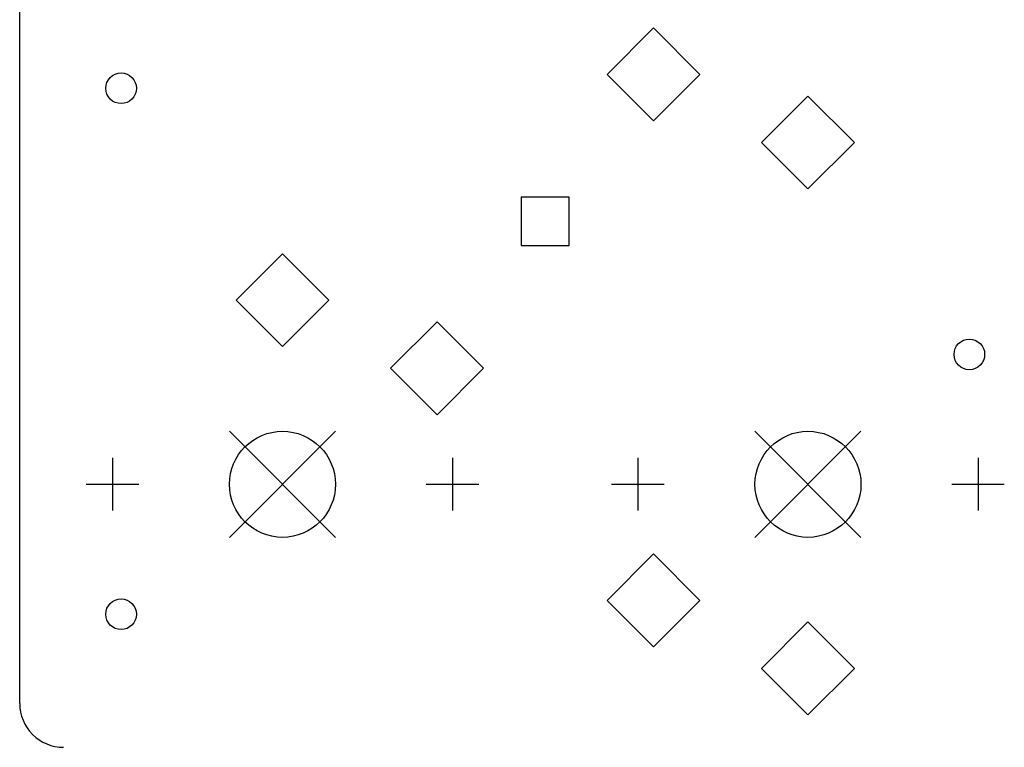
# Model space of a CAD drawing. Extents: x 72.3 to 144.3, y -105.6 to -13.5.
# Tile 3 of 6: x 74.4 to 106.2, y -82.9 to -59.4. Entities that reach past the tile are written whole.
import ezdxf

# ---------------------------------------------------------------- set-up
doc = ezdxf.new("R2010")
doc.units = 0
doc.layers.add('BLACK', color=7, linetype='CONTINUOUS')

msp = doc.modelspace()

# ---------------------------------------------------------------- linework, layer by layer
at = {"layer": 'BLACK', "linetype": 'CONTINUOUS'}
for p, q in [((74.375, -81.4583), (74.375, -17)), ((94.875, -59.625), (93.375, -61.125)), ((96.375, -61.125), (94.875, -59.625)), ((93.375, -61.125), (94.875, -62.625)), ((94.875, -62.625), (96.375, -61.125)), ((99.875, -61.825), (98.375, -63.325)), ((101.375, -63.325), (99.875, -61.825)), ((98.375, -63.325), (99.875, -64.825)), ((99.875, -64.825), (101.375, -63.325)), ((92.1528, -65.0971), (90.5971, -65.0971)), ((90.5971, -65.0971), (90.5971, -66.6528)), ((92.1528, -66.6528), (92.1528, -65.0971)), ((90.5971, -66.6528), (92.1528, -66.6528)), ((82.875, -66.925), (81.375, -68.425)), ((84.375, -68.425), (82.875, -66.925)), ((81.375, -68.425), (82.875, -69.925)), ((82.875, -69.925), (84.375, -68.425)), ((87.875, -69.125), (86.375, -70.625)), ((89.375, -70.625), (87.875, -69.125)), ((86.375, -70.625), (87.875, -72.125)), ((87.875, -72.125), (89.375, -70.625)), ((81.1605, -72.6605), (84.5895, -76.0895)), ((84.5895, -72.6605), (81.1605, -76.0895)), ((98.1605, -72.6605), (101.589, -76.0895)), ((101.589, -72.6605), (98.1605, -76.0895)), ((77.375, -73.5241), (77.375, -75.2259)), ((88.375, -73.5241), (88.375, -75.2259)), ((94.375, -73.5241), (94.375, -75.2259)), ((105.375, -73.5241), (105.375, -75.2259)), ((76.5241, -74.375), (78.2259, -74.375)), ((87.5241, -74.375), (89.2259, -74.375)), ((93.5241, -74.375), (95.2259, -74.375)), ((104.524, -74.375), (106.226, -74.375)), ((94.875, -76.625), (93.375, -78.125)), ((96.375, -78.125), (94.875, -76.625)), ((93.375, -78.125), (94.875, -79.625)), ((94.875, -79.625), (96.375, -78.125)), ((99.875, -78.825), (98.375, -80.325)), ((101.375, -80.325), (99.875, -78.825)), ((98.375, -80.325), (99.875, -81.825)), ((99.875, -81.825), (101.375, -80.325))]:
    msp.add_line(p, q, dxfattribs=at)
at = {"layer": 'BLACK'}
for centre, radius in [((77.655, -61.575), 0.4953), ((105.095, -70.175), 0.4953), ((82.875, -74.375), 1.7145), ((99.875, -74.375), 1.7145), ((77.655, -78.575), 0.4953)]:
    msp.add_circle(centre, radius, dxfattribs=at)
msp.add_arc((75.7916, -81.4583), 1.4167, -180, -89.9987, dxfattribs=at)

doc.saveas('drawing.dxf')
